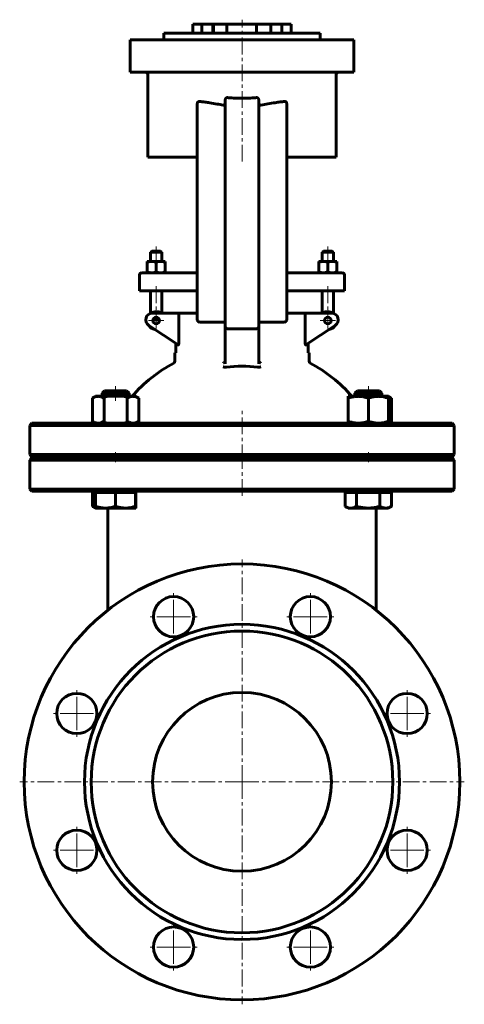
# Model space of a CAD drawing. Header units: millimetres. Extents: x -100 to 100, y -220 to 220.
import ezdxf

# ---------------------------------------------------------------- set-up
doc = ezdxf.new("R2010")
doc.units = ezdxf.units.MM
for name, pattern in [('K5LT-1', [0]), ('K5LT_AXLED', [12, 7.5, -1.5, 1.5, -1.5]), ('K5LT_BASIC', [0])]:
    doc.linetypes.add(name, pattern=pattern)
doc.layers.add('Системный слой (1)', color=7, linetype='Continuous', true_color=0x6c6c6c)

# ---------------------------------------------------------------- blocks, each defined once
blk = doc.blocks.new('U0')
at = {"layer": 'Системный слой (1)', "color": 143, "linetype": 'K5LT_BASIC', "lineweight": 60, "true_color": 0x33acca}
for start, end in [(118.0147, 139.1678), (40.8322, 61.9853)]:
    blk.add_arc((0, 9.25), 65, start, end, dxfattribs=at)
blk = doc.blocks.new('U1')
at = {"layer": 'Системный слой (1)', "color": 143, "linetype": 'K5LT_BASIC', "lineweight": 60, "true_color": 0x33acca}
for p, q in [((46.18, 2.55), (46.22, 2.53)), ((46.22, 2.53), (46.78, 2.23)), ((46.78, 2.23), (47.63, 1.91)), ((47.63, 1.91), (48.44, 1.76)), ((48.44, 1.76), (48.74, 1.75))]:
    blk.add_line(p, q, dxfattribs=at)
blk = doc.blocks.new('U2')
at = {"layer": 'Системный слой (1)', "color": 143, "linetype": 'K5LT_BASIC', "lineweight": 60, "true_color": 0x33acca}
for p, q in [((-47.57, 1.75), (-47.56, 1.77)), ((-47.57, 1.75), (-47.57, 1.75)), ((-47.56, 1.77), (-47.55, 1.93)), ((-47.55, 1.93), (-47.54, 2.28)), ((-47.54, 2.28), (-47.53, 2.55))]:
    blk.add_line(p, q, dxfattribs=at)
blk = doc.blocks.new('U3')
at = {"layer": 'Системный слой (1)', "color": 143, "linetype": 'K5LT_BASIC', "lineweight": 60, "true_color": 0x33acca}
for p, q in [((-66.96, 2.55), (-66.92, 2.53)), ((-66.92, 2.53), (-66.46, 2.28)), ((-66.46, 2.28), (-66.01, 2.08)), ((-66.01, 2.08), (-65.59, 1.93))]:
    blk.add_line(p, q, dxfattribs=at)
blk = doc.blocks.new('U4')
at = {"layer": 'Системный слой (1)', "color": 143, "linetype": 'K5LT_BASIC', "lineweight": 60, "true_color": 0x33acca}
for p, q in [((65.57, 39.93), (66.01, 40.09)), ((66.01, 40.09), (66.48, 40.29)), ((66.48, 40.29), (66.96, 40.55))]:
    blk.add_line(p, q, dxfattribs=at)
blk = doc.blocks.new('U5')
at = {"layer": 'Системный слой (1)', "color": 143, "linetype": 'K5LT_BASIC', "lineweight": 60, "true_color": 0x33acca}
for p, q in [((66.01, 51.41), (65.57, 51.57)), ((66.48, 51.21), (66.01, 51.41)), ((66.96, 50.95), (66.48, 51.21))]:
    blk.add_line(p, q, dxfattribs=at)
blk = doc.blocks.new('U6')
at = {"layer": 'Системный слой (1)', "color": 30, "linetype": 'K5LT_AXLED', "lineweight": 18, "true_color": 0xff8000}
for q in [(-73.91, -140.36), (-84.91, -151.36), (-62.91, -151.36), (-73.91, -162.36)]:
    blk.add_line((-73.91, -151.36), q, dxfattribs=at)
blk = doc.blocks.new('U7')
at = {"layer": 'Системный слой (1)', "color": 30, "linetype": 'K5LT_AXLED', "lineweight": 18, "true_color": 0xff8000}
for q in [(-73.91, -79.14), (-84.91, -90.14), (-62.91, -90.14), (-73.91, -101.14)]:
    blk.add_line((-73.91, -90.14), q, dxfattribs=at)
blk = doc.blocks.new('U8')
at = {"layer": 'Системный слой (1)', "color": 30, "linetype": 'K5LT_AXLED', "lineweight": 18, "true_color": 0xff8000}
for q in [(-38.41, 89.14), (-41.91, 85.64), (-34.91, 85.64), (-38.41, 82.14)]:
    blk.add_line((-38.41, 85.64), q, dxfattribs=at)
blk = doc.blocks.new('U9')
at = {"layer": 'Системный слой (1)', "color": 30, "linetype": 'K5LT_AXLED', "lineweight": 18, "true_color": 0xff8000}
for q in [(-30.61, -183.66), (-41.61, -194.66), (-19.61, -194.66), (-30.61, -205.66)]:
    blk.add_line((-30.61, -194.66), q, dxfattribs=at)
blk = doc.blocks.new('U10')
at = {"layer": 'Системный слой (1)', "color": 30, "linetype": 'K5LT_AXLED', "lineweight": 18, "true_color": 0xff8000}
for q in [(-30.61, -35.84), (-41.61, -46.84), (-19.61, -46.84), (-30.61, -57.84)]:
    blk.add_line((-30.61, -46.84), q, dxfattribs=at)
blk = doc.blocks.new('U11')
at = {"layer": 'Системный слой (1)', "color": 30, "linetype": 'K5LT_AXLED', "lineweight": 18, "true_color": 0xff8000}
for q in [(0, -21.25), (-99.5, -120.75), (99.5, -120.75), (0, -220.25)]:
    blk.add_line((0, -120.75), q, dxfattribs=at)
blk = doc.blocks.new('U12')
at = {"layer": 'Системный слой (1)', "color": 30, "linetype": 'K5LT_AXLED', "lineweight": 18, "true_color": 0xff8000}
for q in [(30.61, -183.66), (19.61, -194.66), (41.61, -194.66), (30.61, -205.66)]:
    blk.add_line((30.61, -194.66), q, dxfattribs=at)
blk = doc.blocks.new('U13')
at = {"layer": 'Системный слой (1)', "color": 30, "linetype": 'K5LT_AXLED', "lineweight": 18, "true_color": 0xff8000}
for q in [(30.61, -35.84), (19.61, -46.84), (41.61, -46.84), (30.61, -57.84)]:
    blk.add_line((30.61, -46.84), q, dxfattribs=at)
blk = doc.blocks.new('U14')
at = {"layer": 'Системный слой (1)', "color": 30, "linetype": 'K5LT_AXLED', "lineweight": 18, "true_color": 0xff8000}
for q in [(38.41, 89.14), (34.91, 85.64), (41.91, 85.64), (38.41, 82.14)]:
    blk.add_line((38.41, 85.64), q, dxfattribs=at)
blk = doc.blocks.new('U15')
at = {"layer": 'Системный слой (1)', "color": 30, "linetype": 'K5LT_AXLED', "lineweight": 18, "true_color": 0xff8000}
for q in [(73.91, -140.36), (62.91, -151.36), (84.91, -151.36), (73.91, -162.36)]:
    blk.add_line((73.91, -151.36), q, dxfattribs=at)
blk = doc.blocks.new('U16')
at = {"layer": 'Системный слой (1)', "color": 30, "linetype": 'K5LT_AXLED', "lineweight": 18, "true_color": 0xff8000}
for q in [(73.91, -79.14), (62.91, -90.14), (84.91, -90.14), (73.91, -101.14)]:
    blk.add_line((73.91, -90.14), q, dxfattribs=at)

msp = doc.modelspace()

# ---------------------------------------------------------------- linework, layer by layer
at = {"layer": 'Системный слой (1)', "color": 30, "linetype": 'K5LT_AXLED', "lineweight": 18, "true_color": 0xff8000}
for p, q in [((0, 156.75), (0, 220.25)), ((-38.41, 118.75), (-38.41, 110.1)), ((38.41, 118.75), (38.41, 110.1)), ((-38.41, 101), (-38.41, 86.76)), ((38.41, 101), (38.41, 86.76)), ((-56.57, 56.25), (-56.57, 49.75)), ((56.57, 56.25), (56.57, 49.75)), ((0, 22.75), (0, 46.65)), ((-56.57, 26.75), (-56.57, 22.25)), ((56.57, 26.75), (56.57, 22.25)), ((0, 7.25), (0, 26.25))]:
    msp.add_line(p, q, dxfattribs=at)
at = {"layer": 'Системный слой (1)', "color": 143, "linetype": 'K5LT_BASIC', "lineweight": 60, "true_color": 0x33acca}
for p, q in [((-22, 214.25), (-22, 218.25)), ((-22, 218.25), (-18.02, 218.25)), ((-18.02, 214.25), (-18.02, 218.25)), ((-18.02, 218.25), (-13.11, 218.25)), ((-13.11, 214.25), (-13.11, 218.25)), ((-13.11, 218.25), (-12.78, 218.25)), ((-6.8, 218.25), (-12.78, 218.25)), ((-12.78, 214.25), (-12.78, 218.25)), ((-6.8, 218.25), (6.43, 218.25)), ((-6.8, 214.25), (-6.8, 218.25)), ((6.43, 214.25), (6.43, 218.25)), ((12.94, 218.25), (6.43, 218.25)), ((12.94, 218.25), (17.8, 218.25)), ((12.94, 214.25), (12.94, 218.25)), ((17.8, 214.25), (17.8, 218.25)), ((17.8, 218.25), (22, 218.25)), ((22, 214.25), (22, 218.25)), ((-35, 214.25), (35, 214.25)), ((-35, 211.25), (-35, 214.25)), ((35, 211.25), (35, 214.25)), ((-50, 211.25), (-36.5, 211.25)), ((-50, 196.75), (-50, 211.25)), ((-36.5, 211.25), (36.5, 211.25)), ((36.5, 211.25), (50, 211.25)), ((50, 196.75), (50, 211.25)), ((-36.5, 196.75), (-50, 196.75)), ((-42.2, 158.75), (-42.2, 195.75)), ((-36.5, 196.75), (36.5, 196.75)), ((50, 196.75), (36.5, 196.75)), ((42.2, 158.75), (42.2, 195.75)), ((-20, 174.83), (-20, 182.74)), ((-7.5, 174.83), (-7.5, 184.34)), ((7.5, 174.83), (7.5, 184.34)), ((20, 174.83), (20, 182.74)), ((-20, 174.83), (-20, 97)), ((-7.5, 174.83), (-7.5, 97)), ((7.5, 97), (7.5, 174.83)), ((20, 97), (20, 174.83)), ((-42.2, 158.75), (-20, 158.75)), ((20, 158.75), (42.2, 158.75)), ((-40.41, 116.75), (-40.91, 116.25)), ((-40.91, 116.25), (-35.91, 116.25)), ((-40.91, 112.1), (-40.91, 116.25)), ((-36.41, 116.75), (-40.41, 116.75)), ((-36.41, 116.75), (-35.91, 116.25)), ((-35.91, 112.1), (-35.91, 116.25)), ((36.41, 116.75), (35.91, 116.25)), ((35.91, 112.1), (35.91, 116.25)), ((35.91, 116.25), (40.91, 116.25)), ((40.41, 116.75), (36.41, 116.75)), ((40.41, 116.75), (40.91, 116.25)), ((40.91, 112.1), (40.91, 116.25)), ((-42.41, 112.1), (-40.41, 112.1)), ((-42.41, 111.74), (-42.41, 112.1)), ((-42.41, 107.36), (-42.41, 111.74)), ((-40.41, 112.1), (-36.41, 112.1)), ((-38.41, 107.36), (-38.41, 111.74)), ((-36.41, 112.1), (-34.41, 112.1)), ((-34.41, 112.1), (-34.41, 111.74)), ((-34.41, 107.36), (-34.41, 111.74)), ((34.41, 112.1), (36.41, 112.1)), ((34.41, 111.74), (34.41, 112.1)), ((34.41, 107.36), (34.41, 111.74)), ((36.41, 112.1), (40.41, 112.1)), ((38.41, 107.36), (38.41, 111.74)), ((40.41, 112.1), (42.41, 112.1)), ((42.41, 112.1), (42.41, 111.74)), ((42.41, 107.36), (42.41, 111.74)), ((-45.91, 99), (-45.91, 106)), ((-40.11, 107), (-44.91, 107)), ((-42.41, 107), (-42.41, 107.36)), ((-20, 107), (-40.11, 107)), ((-34.41, 107.36), (-34.41, 107)), ((40.11, 107), (20, 107)), ((34.41, 107), (34.41, 107.36)), ((44.91, 107), (40.11, 107)), ((42.41, 107.36), (42.41, 107)), ((45.91, 99), (45.91, 106)), ((-45.91, 99), (-40.37, 99)), ((-40.91, 88.88), (-40.91, 99)), ((-40.37, 99), (-20, 99)), ((-35.91, 89), (-35.91, 99)), ((-20, 97), (-20, 86)), ((-7.5, 97), (-7.5, 83)), ((7.5, 83), (7.5, 97)), ((20, 99), (40.37, 99)), ((20, 86), (20, 97)), ((35.91, 89), (35.91, 99)), ((40.37, 99), (45.91, 99)), ((40.91, 88.88), (40.91, 99)), ((-27.57, 89), (-40.09, 89)), ((-20, 89), (-27.57, 89)), ((27.57, 89), (20, 89)), ((40.09, 89), (27.57, 89)), ((-36.96, 86), (-39.87, 86)), ((-28.28, 88), (-28.28, 75.72)), ((-19, 85), (-8.5, 85)), ((8.5, 85), (19, 85)), ((28.28, 75.72), (28.28, 88)), ((-41.76, 83.5), (-28.62, 74.75)), ((-7.5, 83), (-7.5, 66.34)), ((-6.5, 82), (6.5, 82)), ((7.5, 66.34), (7.5, 83)), ((28.62, 74.75), (41.76, 83.5)), ((-29.58, 75.39), (-29.58, 71.25)), ((29.58, 71.25), (29.58, 75.39)), ((-29.58, 71.25), (-30, 71.25)), ((-30, 67.52), (-30, 71.25)), ((30, 71.25), (29.58, 71.25)), ((30, 67.52), (30, 71.25)), ((-61.5, 54.25), (-62.57, 53.18)), ((-62.57, 51.75), (-62.57, 53.18)), ((-62.57, 53.18), (-56.61, 53.18)), ((-51.64, 54.25), (-61.5, 54.25)), ((-56.61, 53.18), (-50.57, 53.18)), ((-51.64, 54.25), (-50.57, 53.18)), ((-50.57, 51.75), (-50.57, 53.18)), ((51.64, 54.25), (50.57, 53.18)), ((50.57, 51.75), (50.57, 53.18)), ((50.57, 53.18), (62.57, 53.18)), ((61.5, 54.25), (51.64, 54.25)), ((61.5, 54.25), (62.57, 53.18)), ((62.57, 53.18), (62.57, 53.18)), ((62.57, 51.75), (62.57, 53.18)), ((-65.57, 51.75), (-66.96, 50.95)), ((-66.96, 50.95), (-66.96, 40.55)), ((-65.57, 51.75), (-64.36, 51.75)), ((-64.36, 51.75), (-56.57, 51.75)), ((-61.76, 50.95), (-61.76, 40.55)), ((-56.57, 51.75), (-48.77, 51.75)), ((-51.37, 50.95), (-51.37, 40.55)), ((-48.77, 51.75), (-47.57, 51.75)), ((-47.57, 51.75), (-46.18, 50.95)), ((-46.18, 50.95), (-46.18, 40.55)), ((47.57, 50.95), (47.57, 51.75)), ((47.57, 51.75), (52.07, 51.75)), ((47.57, 50.95), (47.57, 40.55)), ((52.07, 51.75), (61.07, 51.75)), ((56.57, 50.95), (56.57, 40.55)), ((61.07, 51.75), (65.57, 51.75)), ((65.57, 51.75), (66.96, 50.95)), ((65.57, 51.75), (65.57, 50.95)), ((65.57, 50.95), (65.57, 40.55)), ((66.96, 50.95), (66.96, 40.55)), ((-94, 39.75), (-95, 38.75)), ((94, 39.75), (-94, 39.75)), ((-65.57, 39.75), (-66.96, 40.55)), ((-47.57, 39.75), (-46.18, 40.55)), ((47.57, 39.75), (47.57, 40.55)), ((65.57, 40.55), (65.57, 39.75)), ((65.57, 39.75), (66.96, 40.55)), ((94, 39.75), (95, 38.75)), ((-95, 25.75), (-95, 38.75)), ((-95, 38.75), (95, 38.75)), ((95, 25.75), (95, 38.75)), ((-94, 24.75), (-95, 25.75)), ((95, 25.75), (-95, 25.75)), ((-94, 24.25), (-95, 23.25)), ((-95, 23.25), (95, 23.25)), ((-95, 10.25), (-95, 23.25)), ((-94, 24.75), (94, 24.75)), ((94, 24.25), (-94, 24.25)), ((-62.57, 24.25), (-62.57, 24.75)), ((-50.57, 24.25), (-50.57, 24.75)), ((50.57, 24.25), (50.57, 24.75)), ((62.57, 24.25), (62.57, 24.75)), ((94, 24.75), (95, 25.75)), ((94, 24.25), (95, 23.25)), ((95, 10.25), (95, 23.25)), ((-94, 9.25), (-95, 10.25)), ((95, 10.25), (-95, 10.25)), ((-94, 9.25), (94, 9.25)), ((-65.57, 8.65), (-65.57, 9.25)), ((-47.57, 8.65), (-47.57, 9.25)), ((47.57, 8.65), (47.57, 9.25)), ((65.57, 8.65), (65.57, 9.25)), ((94, 9.25), (95, 10.25)), ((-66.96, 8.65), (-65.61, 8.65)), ((-66.96, 8.65), (-66.96, 2.55)), ((-65.61, 8.65), (-65.61, 2.55)), ((-65.61, 8.65), (-61.12, 8.65)), ((-61.12, 8.65), (-56.64, 8.65)), ((-56.64, 8.65), (-56.64, 2.55)), ((-56.64, 8.65), (-52.12, 8.65)), ((-52.12, 8.65), (-47.61, 8.65)), ((-47.61, 8.65), (-47.61, 2.55)), ((-47.61, 8.65), (-47.57, 8.65)), ((-47.57, 8.65), (-47.53, 8.65)), ((-47.53, 8.65), (-47.53, 2.55)), ((46.18, 8.65), (46.18, 2.55)), ((46.18, 8.65), (48.74, 8.65)), ((48.74, 8.65), (51.31, 8.65)), ((51.31, 8.65), (51.31, 2.55)), ((51.31, 8.65), (56.5, 8.65)), ((56.5, 8.65), (61.7, 8.65)), ((61.7, 8.65), (64.33, 8.65)), ((61.7, 8.65), (61.7, 2.55)), ((64.33, 8.65), (66.96, 8.65)), ((66.96, 8.65), (66.96, 2.55)), ((-65.57, 1.75), (-66.92, 2.53)), ((-61.12, 1.75), (-65.57, 1.75)), ((-52.12, 1.75), (-61.12, 1.75)), ((-60, -17.98), (-60, 1.75)), ((-47.57, 1.75), (-52.12, 1.75)), ((-47.57, 1.75), (-47.57, 1.75)), ((47.57, 1.75), (46.22, 2.53)), ((48.74, 1.75), (47.57, 1.75)), ((56.5, 1.75), (48.74, 1.75)), ((64.33, 1.75), (56.5, 1.75)), ((60, 1.75), (60, -17.98)), ((65.57, 1.75), (64.33, 1.75)), ((65.57, 1.75), (66.92, 2.53)), ((66.96, 2.55), (66.92, 2.53)), ((-60, -43.9), (-60, -17.98)), ((60, -17.98), (60, -43.9))]:
    msp.add_line(p, q, dxfattribs=at)
for centre, radius in [((-38.41, 85.64), 1.5), ((38.41, 85.64), 1.5), ((0, -120.75), 97.5), ((-30.61, -46.84), 9), ((30.61, -46.84), 9), ((0, -120.75), 70.5), ((0, -120.75), 67.5), ((-73.91, -90.14), 9), ((0, -120.75), 40), ((73.91, -90.14), 9), ((-73.91, -151.36), 9), ((73.91, -151.36), 9), ((-30.61, -194.66), 9), ((30.61, -194.66), 9)]:
    msp.add_circle(centre, radius, dxfattribs=at)
for centre, radius, start, end in [((-43.2, 195.75), 1, 0, 90), ((43.2, 195.75), 1, 90, 180), ((-44.91, 106), 1, 90, 180), ((44.91, 106), 1, 0, 90), ((-40.09, 86), 3, 90, 236.3099), ((-38.41, 85.64), 4, 57.1647, 124.2796), ((38.41, 85.64), 4, 55.7204, 122.8353), ((40.09, 86), 3, 303.6901, 90), ((-19, 86), 1, 180, 270), ((-8.5, 84), 1, 0, 90), ((8.5, 84), 1, 90, 180), ((19, 86), 1, 270, 0), ((-38.41, 85.64), 4, 211.4327, 261.1443), ((-6.5, 83), 1, 180, 270), ((6.5, 83), 1, 270, 0), ((38.41, 85.64), 4, 278.8557, 328.5673), ((-31, 67.52), 1, 298.0146, 0), ((31, 67.52), 1, 180, 241.9854), ((0, 9.25), 56, 82.8087, 97.1913)]:
    msp.add_arc(centre, radius, start, end, dxfattribs=at)
for points, knots in [([(-6.5, 185.39), (-6.55, 185.39), (-6.63, 185.39), (-6.75, 185.38), (-6.84, 185.35), (-6.93, 185.32), (-7.03, 185.27), (-7.13, 185.19), (-7.24, 185.09), (-7.33, 184.97), (-7.4, 184.83), (-7.48, 184.62), (-7.5, 184.45), (-7.5, 184.34)], [0, 0, 0, 0, 1.231858, 2.063933, 3.055805, 3.81374, 4.564688, 5.845173, 7.108964, 8.208994, 9.67434, 11.160416, 14, 14, 14, 14]), ([(0, 185.1), (-0.52, 185.1), (-1.58, 185.11), (-3.11, 185.16), (-4.76, 185.25), (-5.87, 185.34), (-6.5, 185.39)], [0, 0, 0, 0, 1.63765, 3.329482, 4.881491, 7, 7, 7, 7]), ([(0, 185.1), (0.52, 185.1), (1.58, 185.11), (3.11, 185.16), (4.76, 185.25), (5.87, 185.34), (6.5, 185.39)], [0, 0, 0, 0, 1.63765, 3.329482, 4.881491, 7, 7, 7, 7]), ([(7.5, 184.34), (7.5, 184.42), (7.49, 184.58), (7.43, 184.78), (7.35, 184.92), (7.3, 185.01), (7.22, 185.11), (7.14, 185.19), (7.04, 185.26), (6.94, 185.31), (6.82, 185.36), (6.67, 185.39), (6.56, 185.39), (6.5, 185.39)], [0, 0, 0, 0, 2.04765, 4.238958, 5.102977, 6.219877, 6.971972, 8.185963, 9.144837, 10.19081, 11.042556, 12.575568, 14, 14, 14, 14]), ([(-19, 183.67), (-19.05, 183.67), (-19.15, 183.68), (-19.3, 183.66), (-19.44, 183.61), (-19.57, 183.54), (-19.67, 183.47), (-19.74, 183.4), (-19.81, 183.33), (-19.86, 183.25), (-19.91, 183.16), (-19.95, 183.07), (-19.97, 182.98), (-19.99, 182.87), (-20, 182.79), (-20, 182.74)], [0, 0, 0, 0, 1.557191, 3.217092, 5.00421, 6.562326, 7.836007, 8.800496, 9.764703, 10.766547, 11.806042, 12.81656, 13.760124, 14.571565, 16, 16, 16, 16]), ([(-8.5, 182.08), (-9.39, 182.21), (-11.4, 182.54), (-14.07, 183), (-16.5, 183.38), (-18.01, 183.57), (-18.82, 183.65), (-19, 183.67)], [0, 0, 0, 0, 1.94863, 4.459264, 6.053654, 7.576406, 8, 8, 8, 8]), ([(-7.5, 183.16), (-7.5, 183.06), (-7.52, 182.9), (-7.58, 182.7), (-7.64, 182.55), (-7.71, 182.44), (-7.79, 182.34), (-7.88, 182.25), (-7.98, 182.18), (-8.08, 182.13), (-8.18, 182.09), (-8.32, 182.06), (-8.43, 182.07), (-8.5, 182.08)], [0, 0, 0, 0, 2.439379, 3.995124, 5.253282, 6.294976, 7.369601, 8.420159, 9.543946, 10.395633, 11.206497, 12.288802, 14, 14, 14, 14]), ([(8.5, 182.08), (8.45, 182.07), (8.38, 182.06), (8.28, 182.07), (8.21, 182.08), (8.14, 182.1), (8.07, 182.13), (8.01, 182.16), (7.95, 182.2), (7.88, 182.25), (7.81, 182.31), (7.73, 182.41), (7.65, 182.53), (7.59, 182.67), (7.55, 182.8), (7.51, 182.96), (7.5, 183.08), (7.5, 183.16)], [0, 0, 0, 0, 1.583112, 2.374422, 3.165093, 3.955503, 4.744841, 5.53303, 6.299567, 7.046218, 8.033223, 9.305504, 11.057839, 12.705343, 14.223114, 15.44889, 18, 18, 18, 18]), ([(19, 183.67), (18.37, 183.61), (17.02, 183.45), (14.57, 183.08), (11.71, 182.59), (9.55, 182.23), (8.5, 182.08)], [0, 0, 0, 0, 1.317063, 2.811217, 4.976922, 7, 7, 7, 7]), ([(20, 182.74), (20, 182.8), (19.99, 182.89), (19.97, 183), (19.94, 183.09), (19.9, 183.17), (19.86, 183.26), (19.8, 183.34), (19.73, 183.41), (19.65, 183.49), (19.55, 183.56), (19.43, 183.61), (19.32, 183.65), (19.17, 183.68), (19.07, 183.68), (19, 183.67)], [0, 0, 0, 0, 1.686097, 2.546231, 3.429709, 4.325027, 5.285019, 6.298026, 7.360148, 8.418757, 9.799076, 11.189584, 12.590316, 13.700728, 16, 16, 16, 16]), ([(-40.41, 112.1), (-40.56, 112.1), (-40.83, 112.09), (-41.25, 112.04), (-41.76, 111.94), (-42.16, 111.83), (-42.41, 111.74)], [0, 0, 0, 0, 1.565002, 3.019525, 4.590939, 7, 7, 7, 7]), ([(-38.41, 111.74), (-38.63, 111.82), (-39, 111.92), (-39.46, 112.02), (-39.84, 112.07), (-40.15, 112.1), (-40.34, 112.1), (-40.41, 112.1)], [0, 0, 0, 0, 2.359003, 4.171009, 5.563879, 7.101375, 8, 8, 8, 8]), ([(-36.41, 112.1), (-36.56, 112.1), (-36.83, 112.09), (-37.25, 112.04), (-37.76, 111.94), (-38.16, 111.83), (-38.41, 111.74)], [0, 0, 0, 0, 1.565002, 3.019525, 4.590939, 7, 7, 7, 7]), ([(-34.41, 111.74), (-34.63, 111.82), (-35, 111.92), (-35.46, 112.02), (-35.84, 112.07), (-36.15, 112.1), (-36.34, 112.1), (-36.41, 112.1)], [0, 0, 0, 0, 2.359003, 4.171009, 5.563879, 7.101375, 8, 8, 8, 8]), ([(36.41, 112.1), (36.27, 112.1), (36, 112.09), (35.58, 112.04), (35.07, 111.94), (34.67, 111.83), (34.41, 111.74)], [0, 0, 0, 0, 1.565002, 3.019525, 4.590939, 7, 7, 7, 7]), ([(38.41, 111.74), (38.2, 111.82), (37.83, 111.92), (37.37, 112.02), (36.99, 112.07), (36.68, 112.1), (36.49, 112.1), (36.41, 112.1)], [0, 0, 0, 0, 2.359003, 4.171009, 5.563879, 7.101375, 8, 8, 8, 8]), ([(40.41, 112.1), (40.27, 112.1), (40, 112.09), (39.58, 112.04), (39.07, 111.94), (38.67, 111.83), (38.41, 111.74)], [0, 0, 0, 0, 1.565002, 3.019525, 4.590939, 7, 7, 7, 7]), ([(42.41, 111.74), (42.2, 111.82), (41.83, 111.92), (41.37, 112.02), (40.99, 112.07), (40.68, 112.1), (40.49, 112.1), (40.41, 112.1)], [0, 0, 0, 0, 2.359003, 4.171009, 5.563879, 7.101375, 8, 8, 8, 8]), ([(-42.41, 107.36), (-42.2, 107.28), (-41.83, 107.18), (-41.37, 107.08), (-40.99, 107.03), (-40.68, 107), (-40.49, 107), (-40.41, 107)], [0, 0, 0, 0, 2.359003, 4.171009, 5.563879, 7.101375, 8, 8, 8, 8]), ([(-40.41, 107), (-40.27, 107), (-40, 107.01), (-39.58, 107.06), (-39.07, 107.16), (-38.67, 107.27), (-38.41, 107.36)], [0, 0, 0, 0, 1.565002, 3.019525, 4.590939, 7, 7, 7, 7]), ([(-38.41, 107.36), (-38.2, 107.28), (-37.83, 107.18), (-37.37, 107.08), (-36.99, 107.03), (-36.68, 107), (-36.49, 107), (-36.41, 107)], [0, 0, 0, 0, 2.359003, 4.171009, 5.563879, 7.101375, 8, 8, 8, 8]), ([(-36.41, 107), (-36.27, 107), (-36, 107.01), (-35.58, 107.06), (-35.07, 107.16), (-34.67, 107.27), (-34.41, 107.36)], [0, 0, 0, 0, 1.565002, 3.019525, 4.590939, 7, 7, 7, 7]), ([(34.41, 107.36), (34.63, 107.28), (35, 107.18), (35.46, 107.08), (35.84, 107.03), (36.15, 107), (36.34, 107), (36.41, 107)], [0, 0, 0, 0, 2.359003, 4.171009, 5.563879, 7.101375, 8, 8, 8, 8]), ([(36.41, 107), (36.56, 107), (36.83, 107.01), (37.25, 107.06), (37.76, 107.16), (38.16, 107.27), (38.41, 107.36)], [0, 0, 0, 0, 1.565002, 3.019525, 4.590939, 7, 7, 7, 7]), ([(38.41, 107.36), (38.63, 107.28), (39, 107.18), (39.46, 107.08), (39.84, 107.03), (40.15, 107), (40.34, 107), (40.41, 107)], [0, 0, 0, 0, 2.359003, 4.171009, 5.563879, 7.101375, 8, 8, 8, 8]), ([(40.41, 107), (40.56, 107), (40.83, 107.01), (41.25, 107.06), (41.76, 107.16), (42.16, 107.27), (42.41, 107.36)], [0, 0, 0, 0, 1.565002, 3.019525, 4.590939, 7, 7, 7, 7]), ([(-27.57, 89), (-27.65, 89), (-27.76, 88.98), (-27.87, 88.91), (-27.97, 88.84), (-28.06, 88.74), (-28.13, 88.63), (-28.16, 88.57), (-28.18, 88.52), (-28.21, 88.44), (-28.24, 88.34), (-28.27, 88.21), (-28.28, 88.1), (-28.28, 88.03), (-28.28, 88)], [0, 0, 0, 0, 3.531804, 4.611577, 5.267892, 8.349682, 9.036239, 9.662611, 10.18532, 10.81874, 12.098296, 12.999534, 14.346085, 15, 15, 15, 15]), ([(27.57, 89), (27.65, 89), (27.76, 88.98), (27.87, 88.91), (27.97, 88.84), (28.06, 88.74), (28.13, 88.63), (28.16, 88.57), (28.18, 88.52), (28.21, 88.44), (28.24, 88.34), (28.27, 88.21), (28.28, 88.1), (28.28, 88.03), (28.28, 88)], [0, 0, 0, 0, 3.531804, 4.611577, 5.267892, 8.349682, 9.036239, 9.662611, 10.18532, 10.81874, 12.098296, 12.999534, 14.346085, 15, 15, 15, 15]), ([(-28.28, 75.72), (-28.28, 75.69), (-28.28, 75.65), (-28.29, 75.59), (-28.29, 75.53), (-28.29, 75.47), (-28.3, 75.43), (-28.3, 75.37), (-28.31, 75.31), (-28.32, 75.23), (-28.33, 75.18), (-28.34, 75.11), (-28.35, 75.05), (-28.37, 74.99), (-28.39, 74.94), (-28.4, 74.91), (-28.41, 74.88), (-28.43, 74.84), (-28.45, 74.81), (-28.48, 74.77), (-28.51, 74.74), (-28.53, 74.73), (-28.55, 74.73), (-28.57, 74.73), (-28.58, 74.73), (-28.6, 74.74), (-28.61, 74.74), (-28.62, 74.75)], [0, 0, 0, 0, 1.607355, 2.120106, 3.125063, 4.564933, 5.056684, 5.57314, 7.581508, 7.988046, 9.771582, 10.571992, 11.860918, 13.826959, 14.614727, 15.534068, 16.015309, 17.477962, 18.583454, 19.682498, 22.684332, 22.888261, 24.457267, 24.949332, 26.3106, 26.781594, 28, 28, 28, 28]), ([(28.62, 74.75), (28.61, 74.74), (28.59, 74.73), (28.57, 74.73), (28.56, 74.73), (28.53, 74.73), (28.52, 74.74), (28.5, 74.75), (28.48, 74.77), (28.46, 74.8), (28.44, 74.83), (28.42, 74.86), (28.41, 74.89), (28.39, 74.92), (28.38, 74.95), (28.37, 75), (28.35, 75.07), (28.33, 75.14), (28.32, 75.21), (28.31, 75.27), (28.3, 75.33), (28.3, 75.39), (28.29, 75.47), (28.29, 75.53), (28.29, 75.62), (28.28, 75.68), (28.28, 75.72)], [0, 0, 0, 0, 1.788269, 2.131747, 3.789782, 4.098389, 5.553311, 6.090762, 7.551377, 8.86824, 9.717859, 10.576234, 11.864663, 12.514831, 13.240396, 14.120607, 15.852277, 17.563389, 18.39852, 19.640938, 20.315849, 21.744827, 22.495235, 24.079702, 24.892945, 27, 27, 27, 27]), ([(-8.37, 66.63), (-8.29, 66.67), (-8.17, 66.74), (-8.02, 66.86), (-7.89, 66.98), (-7.76, 67.13), (-7.64, 67.32), (-7.59, 67.45), (-7.56, 67.52)], [0, 0, 0, 0, 2.172869, 3.249684, 4.255744, 6.036352, 7.591408, 9, 9, 9, 9]), ([(-7.56, 67.52), (-7.54, 67.59), (-7.51, 67.72), (-7.5, 67.85), (-7.5, 67.9)], [0, 0, 0, 0, 3.086366, 5, 5, 5, 5]), ([(7.5, 67.9), (7.5, 67.85), (7.51, 67.72), (7.54, 67.59), (7.56, 67.52)], [0, 0, 0, 0, 2.028821, 5, 5, 5, 5]), ([(8.37, 66.63), (8.29, 66.67), (8.17, 66.74), (8.02, 66.86), (7.89, 66.98), (7.79, 67.11), (7.7, 67.24), (7.63, 67.36), (7.59, 67.45), (7.56, 67.52)], [0, 0, 0, 0, 2.41193, 3.608608, 4.724781, 6.702931, 7.600997, 8.432267, 10, 10, 10, 10]), ([(-7.01, 64.81), (-7.06, 64.8), (-7.16, 64.79), (-7.28, 64.78), (-7.39, 64.78), (-7.51, 64.78), (-7.6, 64.78), (-7.67, 64.79), (-7.75, 64.79), (-7.82, 64.8), (-7.9, 64.81), (-7.96, 64.82), (-8.02, 64.83), (-8.09, 64.84), (-8.17, 64.86), (-8.26, 64.88), (-8.34, 64.91), (-8.37, 64.92)], [0, 0, 0, 0, 1.890117, 3.386037, 4.724545, 5.900053, 7.684776, 8.157186, 8.637675, 10.598243, 11.088236, 11.5745, 12.997613, 13.886443, 14.308253, 16.610407, 18, 18, 18, 18]), ([(8.37, 64.92), (8.35, 64.91), (8.31, 64.89), (8.24, 64.88), (8.17, 64.86), (8.09, 64.84), (8.02, 64.83), (7.95, 64.82), (7.88, 64.81), (7.8, 64.8), (7.72, 64.79), (7.64, 64.79), (7.55, 64.78), (7.46, 64.78), (7.37, 64.78), (7.28, 64.79), (7.18, 64.79), (7.1, 64.8), (7.04, 64.81), (7.01, 64.81), (7.01, 64.81), (7.01, 64.81), (7.01, 64.81)], [0, 0, 0, 0, 1.150878, 2.319188, 3.510348, 4.729354, 5.80883, 6.905175, 7.98758, 9.105457, 10.265569, 11.450229, 12.659939, 13.892085, 15.138635, 16.404738, 17.683341, 18.980513, 20, 20, 20, 21, 21, 21, 21]), ([(-64.36, 51.75), (-64.48, 51.75), (-64.7, 51.74), (-65.03, 51.7), (-65.35, 51.63), (-65.66, 51.54), (-66.03, 51.41), (-66.46, 51.22), (-66.79, 51.04), (-66.96, 50.95)], [0, 0, 0, 0, 1.413858, 2.745248, 4.003674, 5.206773, 6.389289, 8.162955, 10, 10, 10, 10]), ([(-61.76, 50.95), (-61.99, 51.08), (-62.37, 51.27), (-62.88, 51.48), (-63.31, 51.62), (-63.71, 51.7), (-64.05, 51.74), (-64.27, 51.75), (-64.36, 51.75)], [0, 0, 0, 0, 2.090274, 3.696535, 5.221998, 6.6506, 8.010791, 9, 9, 9, 9]), ([(-48.77, 51.75), (-48.89, 51.75), (-49.11, 51.74), (-49.44, 51.7), (-49.76, 51.63), (-50.08, 51.54), (-50.44, 51.41), (-50.87, 51.22), (-51.2, 51.04), (-51.37, 50.95)], [0, 0, 0, 0, 1.413858, 2.745248, 4.003674, 5.206773, 6.389289, 8.162955, 10, 10, 10, 10]), ([(-46.18, 50.95), (-46.4, 51.08), (-46.78, 51.27), (-47.29, 51.48), (-47.72, 51.62), (-48.12, 51.7), (-48.47, 51.74), (-48.68, 51.75), (-48.77, 51.75)], [0, 0, 0, 0, 2.090274, 3.696535, 5.221998, 6.6506, 8.010791, 9, 9, 9, 9]), ([(52.07, 51.75), (51.87, 51.75), (51.49, 51.74), (50.91, 51.7), (50.36, 51.63), (49.82, 51.54), (49.18, 51.41), (48.44, 51.22), (47.87, 51.04), (47.57, 50.95)], [0, 0, 0, 0, 1.413858, 2.745248, 4.003674, 5.206773, 6.389289, 8.162955, 10, 10, 10, 10]), ([(56.57, 50.95), (56.18, 51.08), (55.52, 51.27), (54.64, 51.48), (53.9, 51.62), (53.21, 51.7), (52.6, 51.74), (52.23, 51.75), (52.07, 51.75)], [0, 0, 0, 0, 2.090274, 3.696535, 5.221998, 6.6506, 8.010791, 9, 9, 9, 9]), ([(61.07, 51.75), (60.87, 51.75), (60.49, 51.74), (59.91, 51.7), (59.36, 51.63), (58.82, 51.54), (58.18, 51.41), (57.44, 51.22), (56.87, 51.04), (56.57, 50.95)], [0, 0, 0, 0, 1.413858, 2.745248, 4.003674, 5.206773, 6.389289, 8.162955, 10, 10, 10, 10]), ([(65.57, 50.95), (65.18, 51.08), (64.52, 51.27), (63.64, 51.48), (62.9, 51.62), (62.21, 51.7), (61.6, 51.74), (61.23, 51.75), (61.07, 51.75)], [0, 0, 0, 0, 2.090274, 3.696535, 5.221998, 6.6506, 8.010791, 9, 9, 9, 9]), ([(-66.96, 40.55), (-66.74, 40.42), (-66.36, 40.23), (-65.85, 40.02), (-65.42, 39.88), (-65.02, 39.8), (-64.67, 39.76), (-64.45, 39.75), (-64.36, 39.75)], [0, 0, 0, 0, 2.090274, 3.696535, 5.221998, 6.6506, 8.010791, 9, 9, 9, 9]), ([(-64.36, 39.75), (-64.25, 39.75), (-64.03, 39.76), (-63.7, 39.8), (-63.38, 39.87), (-63.06, 39.96), (-62.7, 40.09), (-62.27, 40.28), (-61.94, 40.46), (-61.76, 40.55)], [0, 0, 0, 0, 1.413858, 2.745248, 4.003674, 5.206773, 6.389289, 8.162955, 10, 10, 10, 10]), ([(-51.37, 40.55), (-51.15, 40.42), (-50.77, 40.23), (-50.26, 40.02), (-49.83, 39.88), (-49.43, 39.8), (-49.08, 39.76), (-48.87, 39.75), (-48.77, 39.75)], [0, 0, 0, 0, 2.090274, 3.696535, 5.221998, 6.6506, 8.010791, 9, 9, 9, 9]), ([(-48.77, 39.75), (-48.66, 39.75), (-48.44, 39.76), (-48.11, 39.8), (-47.79, 39.87), (-47.47, 39.96), (-47.11, 40.09), (-46.68, 40.28), (-46.35, 40.46), (-46.18, 40.55)], [0, 0, 0, 0, 1.413858, 2.745248, 4.003674, 5.206773, 6.389289, 8.162955, 10, 10, 10, 10]), ([(47.57, 40.55), (47.96, 40.42), (48.61, 40.23), (49.49, 40.02), (50.24, 39.88), (50.93, 39.8), (51.53, 39.76), (51.91, 39.75), (52.07, 39.75)], [0, 0, 0, 0, 2.090274, 3.696535, 5.221998, 6.6506, 8.010791, 9, 9, 9, 9]), ([(52.07, 39.75), (52.26, 39.75), (52.65, 39.76), (53.22, 39.8), (53.78, 39.87), (54.32, 39.96), (54.95, 40.09), (55.7, 40.28), (56.27, 40.46), (56.57, 40.55)], [0, 0, 0, 0, 1.413858, 2.745248, 4.003674, 5.206773, 6.389289, 8.162955, 10, 10, 10, 10]), ([(56.57, 40.55), (56.96, 40.42), (57.61, 40.23), (58.49, 40.02), (59.24, 39.88), (59.93, 39.8), (60.53, 39.76), (60.91, 39.75), (61.07, 39.75)], [0, 0, 0, 0, 2.090274, 3.696535, 5.221998, 6.6506, 8.010791, 9, 9, 9, 9]), ([(61.07, 39.75), (61.26, 39.75), (61.65, 39.76), (62.22, 39.8), (62.78, 39.87), (63.32, 39.96), (63.95, 40.09), (64.7, 40.28), (65.27, 40.46), (65.57, 40.55)], [0, 0, 0, 0, 1.413858, 2.745248, 4.003674, 5.206773, 6.389289, 8.162955, 10, 10, 10, 10]), ([(-65.61, 2.55), (-65.22, 2.42), (-64.57, 2.23), (-63.69, 2.02), (-62.94, 1.88), (-62.26, 1.8), (-61.66, 1.76), (-61.28, 1.75), (-61.12, 1.75)], [0, 0, 0, 0, 2.090274, 3.696535, 5.221998, 6.6506, 8.010791, 9, 9, 9, 9]), ([(-65.57, 1.75), (-65.57, 1.75), (-65.57, 1.76), (-65.58, 1.8), (-65.58, 1.87), (-65.59, 1.96), (-65.59, 2.09), (-65.6, 2.28), (-65.6, 2.45), (-65.61, 2.55)], [0, 0, 0, 0, 1.394999, 2.69593, 3.941194, 5.142079, 6.329405, 8.125838, 10, 10, 10, 10]), ([(-61.12, 1.75), (-60.93, 1.75), (-60.54, 1.76), (-59.97, 1.8), (-59.42, 1.87), (-58.88, 1.96), (-58.25, 2.09), (-57.51, 2.28), (-56.94, 2.45), (-56.64, 2.55)], [0, 0, 0, 0, 1.413858, 2.745248, 4.003674, 5.206773, 6.389289, 8.162955, 10, 10, 10, 10]), ([(-56.64, 2.55), (-56.25, 2.42), (-55.59, 2.23), (-54.71, 2.02), (-53.96, 1.88), (-53.27, 1.8), (-52.66, 1.76), (-52.28, 1.75), (-52.12, 1.75)], [0, 0, 0, 0, 2.090274, 3.696535, 5.221998, 6.6506, 8.010791, 9, 9, 9, 9]), ([(-52.12, 1.75), (-51.93, 1.75), (-51.54, 1.76), (-50.96, 1.8), (-50.41, 1.87), (-49.86, 1.96), (-49.23, 2.09), (-48.48, 2.28), (-47.9, 2.45), (-47.61, 2.55)], [0, 0, 0, 0, 1.413858, 2.745248, 4.003674, 5.206773, 6.389289, 8.162955, 10, 10, 10, 10]), ([(-47.61, 2.55), (-47.6, 2.42), (-47.6, 2.23), (-47.59, 2.02), (-47.58, 1.88), (-47.58, 1.8), (-47.57, 1.76), (-47.57, 1.75), (-47.57, 1.75)], [0, 0, 0, 0, 2.090274, 3.696535, 5.221998, 6.6506, 8.010791, 9, 9, 9, 9]), ([(48.74, 1.75), (48.85, 1.75), (49.07, 1.76), (49.4, 1.8), (49.72, 1.87), (50.03, 1.96), (50.39, 2.09), (50.81, 2.28), (51.14, 2.45), (51.31, 2.55)], [0, 0, 0, 0, 1.413858, 2.745248, 4.003674, 5.206773, 6.389289, 8.162955, 10, 10, 10, 10]), ([(51.31, 2.55), (51.76, 2.42), (52.51, 2.23), (53.53, 2.02), (54.39, 1.88), (55.19, 1.8), (55.89, 1.76), (56.32, 1.75), (56.5, 1.75)], [0, 0, 0, 0, 2.090274, 3.696535, 5.221998, 6.6506, 8.010791, 9, 9, 9, 9]), ([(56.5, 1.75), (56.73, 1.75), (57.18, 1.76), (57.84, 1.8), (58.48, 1.87), (59.11, 1.96), (59.84, 2.09), (60.69, 2.28), (61.36, 2.45), (61.7, 2.55)], [0, 0, 0, 0, 1.413858, 2.745248, 4.003674, 5.206773, 6.389289, 8.162955, 10, 10, 10, 10]), ([(61.7, 2.55), (61.93, 2.42), (62.31, 2.23), (62.83, 2.02), (63.26, 1.88), (63.67, 1.8), (64.02, 1.76), (64.24, 1.75), (64.33, 1.75)], [0, 0, 0, 0, 2.090274, 3.696535, 5.221998, 6.6506, 8.010791, 9, 9, 9, 9]), ([(64.33, 1.75), (64.45, 1.75), (64.67, 1.76), (65.01, 1.8), (65.33, 1.87), (65.65, 1.96), (66.02, 2.09), (66.45, 2.28), (66.79, 2.45), (66.96, 2.55)], [0, 0, 0, 0, 1.413858, 2.745248, 4.003674, 5.206773, 6.389289, 8.162955, 10, 10, 10, 10])]:
    msp.add_open_spline(points, degree=3, knots=knots, dxfattribs=at)
at = {"layer": 'Системный слой (1)', "color": 7, "linetype": 'K5LT-1'}
for points, knots in [([(-56.57, 51.75), (-56.65, 51.75), (-56.82, 51.75), (-57.06, 51.74), (-57.31, 51.73), (-57.63, 51.72), (-58.04, 51.68), (-58.52, 51.63), (-58.97, 51.57), (-59.34, 51.51), (-59.64, 51.46), (-59.86, 51.41), (-60.09, 51.37), (-60.35, 51.31), (-60.67, 51.24), (-61.02, 51.15), (-61.39, 51.05), (-61.64, 50.98), (-61.76, 50.95)], [0.5271387, 0.5271387, 0.5271387, 0.5271387, 0.5531458, 0.5791529, 0.6051599, 0.631167, 0.6831811, 0.7351952, 0.7805193, 0.8258433, 0.8485053, 0.8711674, 0.8938294, 0.9164914, 0.9509379, 0.9853845, 1.019831, 1.0542775, 1.0542775, 1.0542775, 1.0542775]), ([(-51.37, 50.95), (-51.45, 50.97), (-51.61, 51.01), (-51.85, 51.08), (-52.09, 51.14), (-52.4, 51.22), (-52.78, 51.31), (-53.15, 51.39), (-53.46, 51.45), (-53.68, 51.49), (-53.91, 51.53), (-54.36, 51.6), (-54.86, 51.66), (-55.41, 51.71), (-55.93, 51.74), (-56.31, 51.75), (-56.57, 51.75)], [0, 0, 0, 0, 0.0222295, 0.0444591, 0.0666886, 0.0889181, 0.1333772, 0.1778363, 0.2011328, 0.2244293, 0.2477258, 0.2710223, 0.3642084, 0.404941, 0.4456736, 0.5271387, 0.5271387, 0.5271387, 0.5271387]), ([(-61.76, 40.55), (-61.69, 40.53), (-61.52, 40.49), (-61.28, 40.42), (-61.05, 40.36), (-60.74, 40.28), (-60.36, 40.19), (-59.98, 40.11), (-59.68, 40.05), (-59.45, 40.01), (-59.23, 39.97), (-58.77, 39.9), (-58.27, 39.84), (-57.72, 39.79), (-57.21, 39.76), (-56.83, 39.75), (-56.57, 39.75)], [0, 0, 0, 0, 0.0222295, 0.0444591, 0.0666886, 0.0889181, 0.1333772, 0.1778363, 0.2011328, 0.2244293, 0.2477258, 0.2710223, 0.3642084, 0.404941, 0.4456736, 0.5271387, 0.5271387, 0.5271387, 0.5271387]), ([(-56.57, 39.75), (-56.49, 39.75), (-56.32, 39.75), (-56.07, 39.76), (-55.83, 39.77), (-55.5, 39.78), (-55.09, 39.82), (-54.62, 39.87), (-54.16, 39.93), (-53.8, 39.99), (-53.5, 40.04), (-53.28, 40.09), (-53.05, 40.13), (-52.78, 40.19), (-52.47, 40.26), (-52.11, 40.35), (-51.75, 40.45), (-51.5, 40.52), (-51.37, 40.55)], [0.5271387, 0.5271387, 0.5271387, 0.5271387, 0.5531458, 0.5791529, 0.6051599, 0.631167, 0.6831811, 0.7351952, 0.7805193, 0.8258433, 0.8485053, 0.8711674, 0.8938294, 0.9164914, 0.9509379, 0.9853845, 1.019831, 1.0542775, 1.0542775, 1.0542775, 1.0542775])]:
    msp.add_open_spline(points, degree=3, knots=knots, dxfattribs=at)

# ---------------------------------------------------------------- block references
at = {"layer": 'Системный слой (1)'}
for name in ['U8', 'U14', 'U0', 'U5', 'U4', 'U3', 'U2', 'U1', 'U11', 'U10', 'U13', 'U7', 'U16', 'U6', 'U15', 'U9', 'U12']:
    msp.add_blockref(name, (0, 0), dxfattribs=at)

doc.saveas('drawing.dxf')
